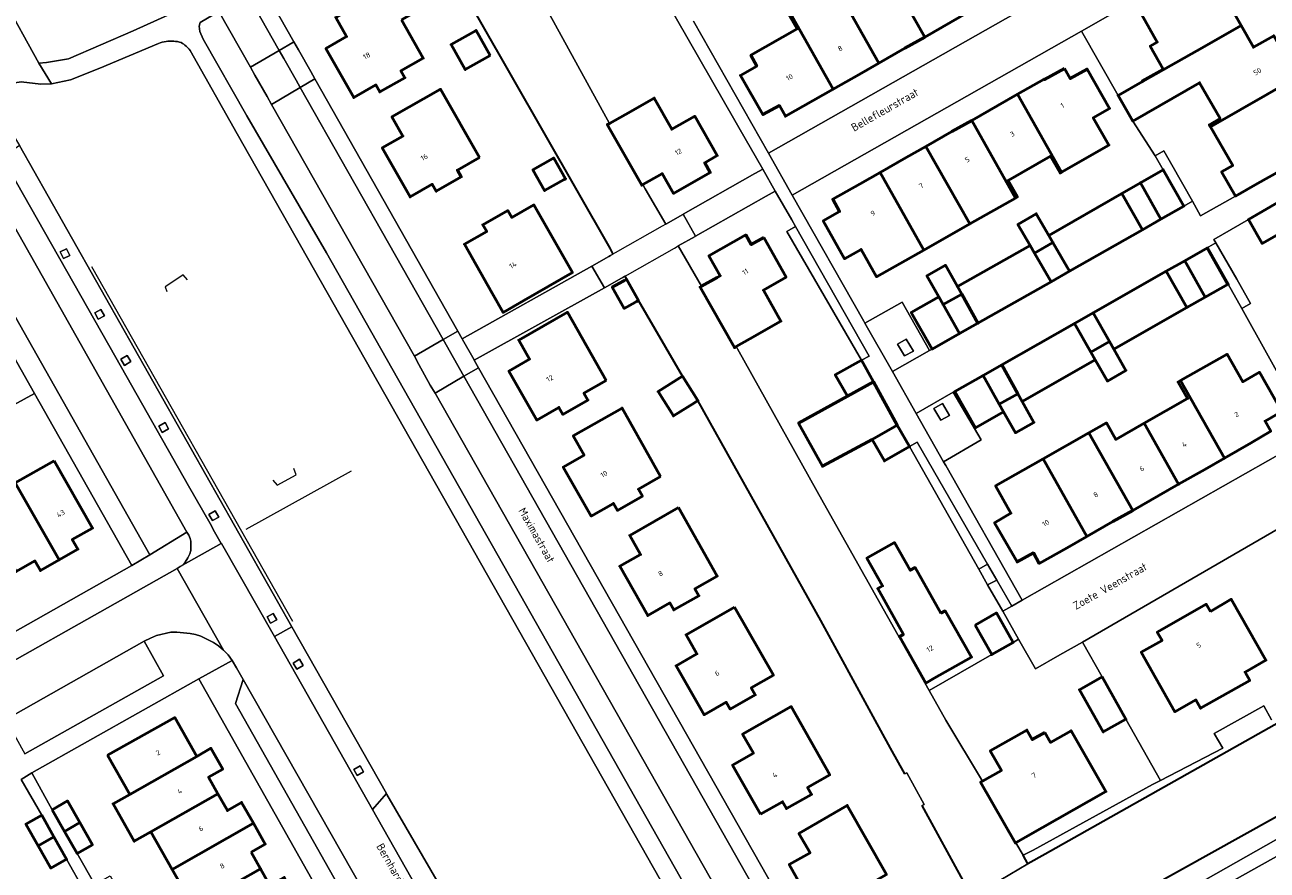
# Model space of a CAD drawing. Header units: metres. Extents: x 113441 to 115918, y 474822 to 477887.
# Tile 115 of 145: x 114546 to 114702, y 476590 to 476696. Entities that reach past the tile are written whole.
import ezdxf
from ezdxf.enums import TextEntityAlignment as Align

# ---------------------------------------------------------------- set-up
doc = ezdxf.new("R2010")
doc.units = ezdxf.units.M
for name, color, linetype, lineweight in [('B-WE-GK-BESCHOEIING-G', 252, 'GK-BESCHOEIING', 35), ('B-WE-GR-GROENVOORZIENING-GV', 252, 'Continuous', 18), ('B-WE-IE-TERREINAFSCHEIDING_KUNSTMATIG_HEKWERK-G', 252, 'IE-TERREINAFSCHEIDING-KUNSTMATIG', 18), ('B-WE-KW-KUNSTWERK_DEK-GV', 252, 'Continuous', 18), ('B-WE-OG-BEBOUWING-GV', 7, 'Continuous', 50), ('B-WE-OG-BEBOUWING-T18', 7, 'Continuous', 50), ('B-WE-OG-BEBOUWING_LUIFEL-GV', 7, 'Continuous', 50), ('B-WE-OG-TERREIN_ERF-GV', 252, 'Continuous', 18), ('B-WE-OG-TOPOGRAFIE-T18', 7, 'Continuous', 18), ('B-WE-OG-WATER-GV', 252, 'Continuous', 18), ('B-WE-OG-WATER_SLOOT-GV', 252, 'Continuous', 18), ('B-WE-VH-VERHARDING_GESLOTEN-GV', 252, 'Continuous', 18), ('B-WE-VH-VERHARDING_OPEN-GV', 252, 'Continuous', 18)]:
    doc.layers.add(name, color=color, linetype=linetype, lineweight=lineweight)
doc.styles.add('NLCS-ISO-ANNOTATIEF-T18', font='NLCS-ISO.ttf', dxfattribs={"height": 1.8})
doc.linetypes.add('GK-BESCHOEIING', pattern='A,30,-5,[1,NLCS.SHX,S=1,R=0,X=0,Y=0],-5', length=40)
doc.linetypes.add('IE-TERREINAFSCHEIDING-KUNSTMATIG', pattern='A,4,[82,NLCS.SHX,S=0.75,R=90,X=0,Y=0],4,-2', length=10)

msp = doc.modelspace()

# ---------------------------------------------------------------- linework, layer by layer
at = {"layer": 'B-WE-GK-BESCHOEIING-G', "ltscale": 0.5, "flags": 128}
for points in [[(114570.188, 476754.379), (114598.985, 476703.817), (114619.479, 476667.941), (114619.888, 476667.18)], [(114621.372, 476664.424), (114621.579, 476664.039)], [(114628.607, 476651.897), (114623.075, 476661.389)], [(114652.509, 476609.248), (114645.925, 476621.288), (114630.53, 476648.834)], [(114741.014, 476630.05), (114705.845, 476610.022), (114705.038, 476609.458), (114674.049, 476591.991), (114671.857, 476590.779), (114671.266, 476591.858)], [(114747.837, 476622.666), (114743.965, 476620.358), (114742.416, 476618.624), (114679.101, 476583.357), (114674.981, 476584.965), (114671.865, 476583.184), (114667.144, 476580.486), (114666.882, 476576.921)], [(114654.68, 476605.278), (114652.509, 476609.248)], [(114656.448, 476602.068), (114654.68, 476605.278)], [(114663.997, 476588.242), (114658.63, 476598.081)]]:
    msp.add_lwpolyline(points, dxfattribs=at)
at = {"layer": 'B-WE-GR-GROENVOORZIENING-GV'}
for points in [[(114597.588, 476649.784), (114596.998, 476650.778), (114595.563, 476653.344), (114595.004, 476654.411), (114577.111, 476685.939), (114576.551, 476686.926), (114575.005, 476689.603), (114574.461, 476690.618), (114570.488, 476697.609), (114568.18, 476696.232), (114568.051, 476695.767), (114568.135, 476695.078), (114568.545, 476694.112), (114574.026, 476684.511), (114583.99, 476667.365), (114634.485, 476578.2), (114635.82, 476576.432), (114637.255, 476577.2), (114637.598, 476576.612), (114638.756, 476577.248)], [(114534.527, 476677.798), (114537.397, 476672.724), (114561.845, 476629.495), (114566.511, 476632.339), (114540.647, 476678.089), (114540.282, 476678.597), (114539.672, 476678.998), (114538.938, 476679.242), (114538.322, 476679.31), (114537.745, 476679.271), (114537.168, 476679.139), (114536.685, 476678.943)], [(114642.761, 476670.64), (114641.664, 476670.015), (114651.033, 476653.886), (114651.996, 476654.418)], [(114550.636, 476667.457), (114551.041, 476666.638), (114551.832, 476667.029), (114551.427, 476667.848)], [(114554.952, 476659.828), (114555.4, 476659.033), (114556.181, 476659.473), (114555.733, 476660.268)], [(114657.527, 476655.036), (114656.639, 476656.543), (114655.556, 476655.9), (114656.428, 476654.428)], [(114558.208, 476654.02), (114558.674, 476653.235), (114559.481, 476653.714), (114559.015, 476654.499)], [(114662.053, 476646.976), (114661.165, 476648.483), (114660.082, 476647.84), (114660.954, 476646.369)], [(114563.768, 476646.081), (114562.967, 476645.627), (114563.413, 476644.84), (114564.214, 476645.294)], [(114658.004, 476643.611), (114657.048, 476643.066), (114665.744, 476627.69), (114666.835, 476628.319)], [(114570.03, 476635.017), (114569.257, 476634.569), (114569.708, 476633.791), (114570.481, 476634.239)], [(114667.974, 476626.346), (114666.835, 476625.76), (114668.718, 476622.43), (114669.861, 476623.079)], [(114576.559, 476621.73), (114576.987, 476620.956), (114577.757, 476621.382), (114577.329, 476622.156)], [(114722.929, 476602.837), (114744.036, 476614.692), (114745.187, 476615.339), (114745.362, 476615.437), (114747.08, 476616.423), (114746.013, 476618.17), (114745.922, 476618.126), (114679.413, 476580.454), (114675.168, 476581.789), (114673.31, 476580.694), (114668.965, 476578.133), (114666.882, 476576.921), (114657.227, 476571.48), (114657.963, 476570.173), (114651.725, 476566.496), (114652.905, 476564.823), (114653.403, 476566.479), (114661.676, 476571.135), (114662.708, 476569.27), (114663.661, 476569.794), (114665.177, 476570.628), (114666.836, 476571.541), (114674.963, 476576.013)], [(114579.808, 476615.949), (114580.275, 476615.16), (114581.085, 476615.64), (114580.618, 476616.429)], [(114587.405, 476602.598), (114587.836, 476601.853), (114588.623, 476602.308), (114588.192, 476603.053)]]:
    msp.add_lwpolyline(points, close=True, dxfattribs=at)
for points in [[(114562.933, 476693.591), (114555.585, 476690.493), (114551.905, 476689.047), (114549.541, 476688.536), (114548.197, 476688.494), (114545.743, 476688.779), (114544.943, 476688.66), (114544.36, 476688.574), (114542.199, 476687.441), (114541.902, 476687.238)], [(114541.902, 476687.238), (114542.995, 476685.282), (114544.911, 476681.855), (114545.511, 476680.781), (114579.649, 476620.498), (114591.49, 476599.587), (114591.549, 476599.486), (114599.435, 476585.898), (114609.148, 476568.719), (114627.867, 476579.088), (114632.039, 476576.665), (114632.207, 476577.552), (114572.818, 476682.269), (114566.896, 476692.71)]]:
    msp.add_lwpolyline(points, dxfattribs=at)
for points in [[(114563.884, 476693.849, 0.0588343), (114562.933, 476693.591)], [(114565.787, 476693.69, 0.1161558), (114563.884, 476693.849)], [(114566.896, 476692.71, 0.1094453), (114565.787, 476693.69)]]:
    msp.add_lwpolyline(points, format="xyb", dxfattribs=at)
at = {"layer": 'B-WE-IE-TERREINAFSCHEIDING_KUNSTMATIG_HEKWERK-G'}
for points in [[(114554.535, 476665.645), (114579.724, 476621.196)], [(114566.58, 476663.958), (114566.039, 476664.599), (114564.982, 476663.884), (114563.786, 476663.074), (114563.975, 476662.5)], [(114573.923, 476632.714), (114587.116, 476640.033)], [(114577.283, 476638.87), (114577.822, 476638.231), (114580.17, 476639.545), (114579.897, 476640.337)]]:
    msp.add_lwpolyline(points, dxfattribs=at)
at = {"layer": 'B-WE-KW-KUNSTWERK_DEK-GV'}
msp.add_lwpolyline([(114630.165, 476669.409), (114630.242, 476669.453), (114628.699, 476672.188), (114628.645, 476672.157), (114626.491, 476670.933), (114626.069, 476670.693), (114620.176, 476667.344), (114619.888, 476667.18), (114619.565, 476666.996), (114619.367, 476666.884), (114617.251, 476665.682), (114618.819, 476662.977), (114620.947, 476664.183), (114621.106, 476664.273), (114621.372, 476664.424), (114621.705, 476664.613), (114627.6, 476667.955), (114628.061, 476668.216)], close=True, dxfattribs=at)
at = {"layer": 'B-WE-OG-BEBOUWING-GV'}
for points in [[(114659.217, 476707.379), (114653.465, 476704.125), (114658.954, 476694.396), (114662.213, 476696.25), (114664.701, 476697.66)], [(114653.465, 476704.125), (114647.713, 476700.87), (114653.21, 476691.128), (114656.469, 476692.982), (114658.954, 476694.396)], [(114698.591, 476695.82), (114697.05, 476698.536), (114699.081, 476699.69), (114696.001, 476705.112), (114686.53, 476699.731), (114686.563, 476699.673), (114685.182, 476698.888), (114688.09, 476693.75), (114687.203, 476693.248), (114688.822, 476690.386), (114686.196, 476688.9), (114686.245, 476688.813), (114694.017, 476693.224)], [(114593.377, 476696.553), (114596.862, 476698.528), (114594.727, 476702.295), (114591.245, 476700.312), (114585.155, 476696.843), (114586.506, 476694.441), (114583.911, 476692.953), (114587.395, 476686.806), (114590.179, 476688.384), (114590.672, 476687.514), (114593.813, 476689.294), (114593.32, 476690.164), (114596.104, 476691.742)], [(114647.713, 476700.87), (114641.957, 476697.614), (114647.462, 476687.859), (114650.724, 476689.715), (114653.21, 476691.128)], [(114641.957, 476697.614), (114641.772, 476697.509), (114642.963, 476695.402), (114637.17, 476692.104), (114637.893, 476690.746), (114635.864, 476689.588), (114638.684, 476684.667), (114640.736, 476685.802), (114641.502, 476684.47), (114644.976, 476686.446), (114647.462, 476687.859)], [(114604.506, 476692.085), (114602.737, 476695.212), (114599.603, 476693.44), (114601.372, 476690.312)], [(114698.591, 476695.82), (114694.017, 476693.224), (114686.245, 476688.813), (114683.175, 476687.076), (114685.014, 476683.865), (114693.397, 476688.668), (114695.965, 476684.185), (114694.612, 476683.41), (114694.76, 476683.152), (114705.628, 476689.378), (114702.688, 476694.558), (114700.133, 476693.104)], [(114676.456, 476690.468), (114673.967, 476689.057), (114673.926, 476689.118), (114670.593, 476687.219), (114676.09, 476677.476), (114682.036, 476680.844), (114680.067, 476684.288), (114682.106, 476685.454), (114679.293, 476690.373), (114677.184, 476689.193)], [(114705.628, 476689.378), (114694.76, 476683.152), (114697.548, 476678.286), (114696.155, 476677.498), (114697.873, 476674.46), (114700.666, 476676.04), (114703.472, 476677.627), (114707.127, 476679.695), (114707.563, 476679.941), (114705.986, 476682.729), (114708.567, 476684.198)], [(114603.154, 476679.291), (114598.276, 476687.845), (114592.198, 476684.372), (114593.568, 476681.976), (114590.978, 476680.495), (114594.468, 476674.361), (114597.25, 476675.944), (114597.744, 476675.075), (114600.882, 476676.86), (114600.387, 476677.73)], [(114621.455, 476684.704), (114619.442, 476683.563), (114619.37, 476683.522), (114619.176, 476683.412), (114623.483, 476675.817), (114623.637, 476675.905), (114625.792, 476677.137), (114626.054, 476677.287), (114627.482, 476674.788), (114632.08, 476677.417), (114631.387, 476678.634), (114632.95, 476679.527), (114630.139, 476684.462), (114627.252, 476682.847), (114625.058, 476686.746)], [(114670.593, 476687.219), (114668.101, 476685.8), (114664.847, 476683.953), (114670.339, 476674.221), (114670.566, 476674.35), (114669.385, 476676.435), (114674.724, 476679.459), (114675.906, 476677.372), (114676.09, 476677.476)], [(114664.847, 476683.953), (114662.353, 476682.538), (114659.099, 476680.692), (114664.588, 476670.964), (114670.339, 476674.221)], [(114659.099, 476680.692), (114656.605, 476679.277), (114653.348, 476677.428), (114658.834, 476667.704), (114664.588, 476670.964)], [(114612.36, 476679.167), (114609.857, 476677.756), (114611.326, 476675.151), (114613.787, 476676.54), (114613.94, 476676.626), (114612.471, 476679.23)], [(114653.348, 476677.428), (114650.855, 476676.011), (114647.415, 476674.056), (114648.287, 476672.513), (114646.225, 476671.347), (114648.917, 476666.613), (114650.968, 476667.773), (114652.911, 476664.349), (114658.834, 476667.704)], [(114686.227, 476670.248), (114688.552, 476671.582), (114685.966, 476676.142), (114683.656, 476674.792)], [(114716.308, 476670.569), (114713.366, 476675.749), (114710.768, 476674.274), (114709.175, 476677.09), (114708.742, 476676.84), (114705.085, 476674.735), (114702.326, 476673.147), (114699.509, 476671.526), (114701.227, 476668.531), (114703.941, 476670.069), (114706.635, 476665.341), (114705.307, 476664.584), (114705.429, 476664.371)], [(114604.752, 476662.302), (114606.119, 476659.891), (114608.726, 476661.385), (114614.801, 476664.867), (114609.984, 476673.365), (114607.201, 476671.786), (114606.707, 476672.655), (114603.567, 476670.874), (114604.061, 476670.004), (114601.277, 476668.425)], [(114672.699, 476667.323), (114675.005, 476668.657), (114674.516, 476669.502), (114672.922, 476672.255), (114670.616, 476670.921), (114672.152, 476668.268)], [(114638.775, 476669.261), (114637.208, 476668.374), (114636.52, 476669.593), (114631.913, 476666.985), (114633.33, 476664.48), (114632.923, 476664.25), (114630.985, 476663.153), (114630.923, 476663.118), (114630.808, 476663.053), (114635.101, 476655.469), (114635.216, 476655.534), (114635.343, 476655.606), (114637.032, 476656.564), (114640.94, 476658.78), (114638.735, 476662.667), (114641.576, 476664.305)], [(114675.005, 476668.657), (114672.699, 476667.323), (114674.781, 476663.724), (114677.087, 476665.059)], [(114661.256, 476660.857), (114663.58, 476662.161), (114663.045, 476663.113), (114661.545, 476665.786), (114659.221, 476664.482), (114660.715, 476661.82)], [(114691.522, 476666.351), (114689.2, 476665.037), (114691.778, 476660.483), (114694.1, 476661.798)], [(114623.075, 476661.389), (114621.579, 476664.039), (114621.321, 476663.893), (114621.167, 476663.806), (114619.794, 476663.031), (114621.29, 476660.381), (114622.704, 476661.18), (114622.819, 476661.244)], [(114663.58, 476662.161), (114661.256, 476660.857), (114663.29, 476657.231), (114665.614, 476658.535)], [(114619.039, 476651.338), (114614.181, 476659.908), (114608.089, 476656.422), (114609.447, 476654.027), (114606.851, 476652.54), (114610.331, 476646.401), (114613.115, 476647.979), (114613.608, 476647.11), (114616.748, 476648.89), (114616.255, 476649.76)], [(114680.044, 476659.834), (114677.72, 476658.507), (114679.782, 476654.897), (114682.106, 476656.224)], [(114682.106, 476656.224), (114679.782, 476654.897), (114680.324, 476653.948), (114681.843, 476651.287), (114684.167, 476652.614), (114682.65, 476655.27)], [(114691.016, 476651.34), (114696.506, 476641.61), (114699.852, 476643.549), (114702.312, 476644.988), (114701.586, 476646.263), (114703.677, 476647.455), (114700.881, 476652.39), (114698.791, 476651.199), (114696.835, 476654.651)], [(114651.033, 476653.886), (114647.738, 476652.07), (114649.265, 476649.39), (114652.522, 476651.186)], [(114668.59, 476653.299), (114666.267, 476651.993), (114668.289, 476648.396), (114670.612, 476649.701)], [(114628.607, 476651.897), (114628.263, 476651.681), (114625.542, 476649.973), (114627.465, 476646.908), (114630.09, 476648.558), (114630.53, 476648.834)], [(114691.016, 476651.34), (114690.703, 476651.162), (114691.889, 476649.078), (114686.447, 476645.988), (114690.761, 476638.344), (114694.028, 476640.201), (114696.506, 476641.61)], [(114670.612, 476649.701), (114668.289, 476648.396), (114668.839, 476647.416), (114670.31, 476644.798), (114672.633, 476646.103), (114671.162, 476648.722)], [(114625.857, 476639.314), (114621.024, 476647.9), (114614.918, 476644.398), (114616.273, 476642.012), (114613.659, 476640.512), (114617.157, 476634.364), (114619.938, 476635.947), (114620.433, 476635.077), (114623.571, 476636.863), (114623.076, 476637.732)], [(114655.509, 476645.77), (114652.351, 476643.971), (114653.891, 476641.268), (114657.048, 476643.066)], [(114679.527, 476644.804), (114673.779, 476641.534), (114679.266, 476631.81), (114682.537, 476633.67), (114685.015, 476635.078)], [(114686.447, 476645.988), (114682.886, 476643.966), (114681.708, 476646.045), (114679.527, 476644.804), (114685.015, 476635.078), (114688.283, 476636.936), (114690.761, 476638.344)], [(114549.858, 476641.285), (114544.99, 476638.541), (114550.488, 476628.867), (114552.835, 476630.201), (114552.143, 476631.417), (114554.68, 476632.859)], [(114673.779, 476641.534), (114667.82, 476638.143), (114669.741, 476634.71), (114667.71, 476633.534), (114670.524, 476628.609), (114672.567, 476629.75), (114673.308, 476628.428), (114676.787, 476630.403), (114679.266, 476631.81)], [(114544.99, 476638.541), (114540.279, 476635.885), (114545.094, 476627.412), (114547.449, 476628.75), (114548.141, 476627.532), (114550.488, 476628.867)], [(114628.107, 476635.454), (114621.995, 476631.939), (114623.35, 476629.546), (114620.74, 476628.067), (114624.234, 476621.902), (114627.018, 476623.48), (114627.511, 476622.61), (114630.652, 476624.39), (114630.159, 476625.26), (114632.943, 476626.837)], [(114660.982, 476622.187), (114657.735, 476627.91), (114657.125, 476627.567), (114655.151, 476631.046), (114651.819, 476629.171), (114651.705, 476629.107), (114653.666, 476625.621), (114653.056, 476625.278), (114656.283, 476619.543), (114655.774, 476619.257), (114659.077, 476613.434), (114660.142, 476614.041), (114664.81, 476616.701), (114661.508, 476622.484)], [(114635.123, 476622.959), (114629.04, 476619.496), (114630.41, 476617.089), (114627.802, 476615.605), (114631.3, 476609.46), (114634.081, 476611.043), (114634.576, 476610.174), (114637.713, 476611.96), (114637.218, 476612.829), (114639.999, 476614.411)], [(114694.769, 476622.392), (114694.218, 476623.319), (114688.091, 476619.815), (114688.693, 476618.782), (114686.07, 476617.294), (114690.307, 476609.841), (114692.924, 476611.324), (114693.508, 476610.284), (114699.685, 476613.753), (114699.088, 476614.815), (114701.692, 476616.289), (114697.363, 476623.933)], [(114665.249, 476620.692), (114667.356, 476617.001), (114670.041, 476618.531), (114667.934, 476622.222)], [(114681.18, 476614.209), (114678.335, 476612.611), (114681.313, 476607.311), (114684.158, 476608.909)], [(114638.367, 476597.004), (114641.129, 476598.573), (114641.621, 476597.702), (114644.764, 476599.478), (114644.272, 476600.348), (114647.058, 476601.922), (114642.219, 476610.488), (114636.133, 476607.03), (114637.491, 476604.639), (114634.874, 476603.152)], [(114556.553, 476604.407), (114559.336, 476599.495), (114567.729, 476604.255), (114564.971, 476609.118)], [(114673.995, 476607.258), (114672.431, 476606.366), (114671.747, 476607.553), (114667.159, 476604.937), (114668.554, 476602.493), (114667.168, 476601.702), (114666.183, 476601.14), (114666.053, 476601.066), (114665.955, 476601.01), (114670.309, 476593.392), (114670.377, 476593.43), (114670.689, 476593.608), (114671.577, 476594.113), (114681.648, 476599.84), (114677.294, 476607.458), (114674.714, 476606.009)], [(114570.394, 476599.557), (114569.209, 476601.646), (114570.992, 476602.657), (114569.512, 476605.266), (114567.729, 476604.255), (114559.336, 476599.495), (114557.248, 476598.312), (114559.91, 476593.612), (114561.998, 476594.795)], [(114574.841, 476595.87), (114573.361, 476598.479), (114571.579, 476597.468), (114570.394, 476599.557), (114561.998, 476594.795), (114564.66, 476590.096)], [(114549.617, 476597.573), (114551.167, 476594.856), (114553.084, 476595.949), (114551.534, 476598.666)], [(114648.717, 476585.216), (114651.856, 476586.998), (114651.363, 476587.868), (114654.146, 476589.447), (114649.232, 476598.107), (114643.192, 476594.569), (114644.589, 476592.183), (114641.966, 476590.707), (114645.437, 476584.541), (114648.223, 476586.086)], [(114548.303, 476596.876), (114546.331, 476595.762), (114547.869, 476593.038), (114549.842, 476594.151)], [(114553.084, 476595.949), (114551.167, 476594.856), (114552.742, 476592.094), (114554.659, 476593.187)], [(114574.538, 476592.25), (114576.321, 476593.261), (114574.841, 476595.87), (114564.66, 476590.096), (114567.322, 476585.396), (114575.723, 476590.16)], [(114549.842, 476594.151), (114547.869, 476593.038), (114549.444, 476590.249), (114551.416, 476591.363)], [(114580.171, 476586.473), (114578.691, 476589.082), (114576.908, 476588.071), (114575.723, 476590.16), (114567.322, 476585.396), (114569.984, 476580.697)]]:
    msp.add_lwpolyline(points, close=True, dxfattribs=at)
at = {"layer": 'B-WE-OG-BEBOUWING_LUIFEL-GV'}
for points in [[(114685.966, 476676.142), (114688.552, 476671.582), (114691.423, 476673.21), (114688.838, 476677.767)], [(114683.656, 476674.792), (114674.516, 476669.502), (114675.005, 476668.657), (114677.087, 476665.059), (114686.227, 476670.248)], [(114672.699, 476667.323), (114672.152, 476668.268), (114663.045, 476663.113), (114663.58, 476662.161), (114665.614, 476658.535), (114674.781, 476663.724)], [(114691.522, 476666.351), (114694.1, 476661.798), (114696.972, 476663.424), (114694.394, 476667.977)], [(114691.778, 476660.483), (114689.2, 476665.037), (114680.044, 476659.834), (114682.106, 476656.224), (114682.65, 476655.27)], [(114661.256, 476660.857), (114660.715, 476661.82), (114657.253, 476659.877), (114659.862, 476655.284), (114663.29, 476657.231)], [(114680.324, 476653.948), (114679.782, 476654.897), (114677.72, 476658.507), (114668.59, 476653.299), (114670.612, 476649.701), (114671.162, 476648.722)], [(114649.265, 476649.39), (114643.152, 476646.019), (114646.139, 476640.603), (114652.351, 476643.971), (114655.509, 476645.77), (114652.522, 476651.186)], [(114666.267, 476651.993), (114662.708, 476649.972), (114665.301, 476645.407), (114668.839, 476647.416), (114668.289, 476648.396)]]:
    msp.add_lwpolyline(points, close=True, dxfattribs=at)
at = {"layer": 'B-WE-OG-TERREIN_ERF-GV'}
for points in [[(114561.869, 476768.986), (114541.662, 476757.571), (114543.061, 476755.113), (114544.418, 476755.901), (114566.517, 476717.392), (114579.898, 476693.79), (114580.486, 476692.771), (114582.041, 476690.074), (114582.517, 476689.152), (114600.444, 476657.532), (114600.98, 476656.567), (114617.251, 476665.682), (114619.367, 476666.884), (114619.565, 476666.996), (114619.888, 476667.18), (114619.479, 476667.941), (114598.985, 476703.817), (114570.188, 476754.379)], [(114703.869, 476696.321), (114698.12, 476706.316), (114696.001, 476705.112), (114699.081, 476699.69), (114697.05, 476698.536), (114698.591, 476695.82), (114700.133, 476693.104), (114702.688, 476694.558), (114705.628, 476689.378), (114708.567, 476684.198), (114705.986, 476682.729), (114707.563, 476679.941), (114711.805, 476682.383)], [(114586.506, 476694.441), (114585.155, 476696.843), (114591.245, 476700.312), (114594.727, 476702.295), (114596.862, 476698.528), (114593.377, 476696.553), (114596.104, 476691.742), (114593.32, 476690.164), (114593.813, 476689.294), (114590.672, 476687.514), (114590.179, 476688.384), (114587.395, 476686.806), (114583.911, 476692.953)], [(114685.182, 476698.888), (114678.592, 476695.145), (114683.175, 476687.076), (114686.245, 476688.813), (114686.196, 476688.9), (114688.822, 476690.386), (114687.203, 476693.248), (114688.09, 476693.75)], [(114604.506, 476692.085), (114601.372, 476690.312), (114599.603, 476693.44), (114602.737, 476695.212)], [(114687.841, 476679.525), (114685.014, 476683.865), (114683.175, 476687.076), (114678.592, 476695.145), (114642.354, 476674.565), (114651.32, 476658.779), (114651.464, 476658.526), (114656.115, 476661.168), (114659.556, 476655.11), (114659.862, 476655.284), (114663.29, 476657.231), (114661.256, 476660.857), (114660.715, 476661.82), (114659.221, 476664.482), (114661.545, 476665.786), (114663.045, 476663.113), (114663.58, 476662.161), (114665.614, 476658.535), (114674.781, 476663.724), (114672.699, 476667.323), (114672.152, 476668.268), (114670.616, 476670.921), (114672.922, 476672.255), (114674.516, 476669.502), (114675.005, 476668.657), (114677.087, 476665.059), (114686.227, 476670.248), (114683.656, 476674.792), (114685.966, 476676.142), (114688.552, 476671.582), (114691.423, 476673.21), (114688.838, 476677.767)], [(114664.588, 476670.964), (114658.834, 476667.704), (114652.911, 476664.349), (114650.968, 476667.773), (114648.917, 476666.613), (114646.225, 476671.347), (114648.287, 476672.513), (114647.415, 476674.056), (114650.855, 476676.011), (114653.348, 476677.428), (114656.605, 476679.277), (114659.099, 476680.692), (114662.353, 476682.538), (114664.847, 476683.953), (114668.101, 476685.8), (114670.593, 476687.219), (114673.926, 476689.118), (114673.967, 476689.057), (114676.456, 476690.468), (114677.184, 476689.193), (114679.293, 476690.373), (114682.106, 476685.454), (114680.067, 476684.288), (114682.036, 476680.844), (114676.09, 476677.476), (114675.906, 476677.372), (114674.724, 476679.459), (114669.385, 476676.435), (114670.566, 476674.35), (114670.339, 476674.221)], [(114694.76, 476683.152), (114694.612, 476683.41), (114695.965, 476684.185), (114693.397, 476688.668), (114685.014, 476683.865), (114687.841, 476679.525), (114688.918, 476680.136), (114689.914, 476678.375), (114692.495, 476673.812), (114693.521, 476671.998), (114697.873, 476674.46), (114696.155, 476677.498), (114697.548, 476678.286)], [(114603.154, 476679.291), (114600.387, 476677.73), (114600.882, 476676.86), (114597.744, 476675.075), (114597.25, 476675.944), (114594.468, 476674.361), (114590.978, 476680.495), (114593.568, 476681.976), (114592.198, 476684.372), (114598.276, 476687.845)], [(114612.36, 476679.167), (114612.471, 476679.23), (114613.94, 476676.626), (114613.787, 476676.54), (114611.326, 476675.151), (114609.857, 476677.756)], [(114666.835, 476625.76), (114665.744, 476627.69), (114657.048, 476643.066), (114653.891, 476641.268), (114652.351, 476643.971), (114655.509, 476645.77), (114652.522, 476651.186), (114649.265, 476649.39), (114647.738, 476652.07), (114651.033, 476653.886), (114641.664, 476670.015), (114642.761, 476670.64), (114642.279, 476671.486), (114640.229, 476675.088), (114639.091, 476674.446), (114630.242, 476669.453), (114630.165, 476669.409), (114628.061, 476668.216), (114630.985, 476663.153), (114632.923, 476664.25), (114633.33, 476664.48), (114631.913, 476666.985), (114636.52, 476669.593), (114637.208, 476668.374), (114638.775, 476669.261), (114641.576, 476664.305), (114638.735, 476662.667), (114640.94, 476658.78), (114637.032, 476656.564), (114635.343, 476655.606), (114635.501, 476655.333), (114646.266, 476636.011), (114659.501, 476612.524), (114667.356, 476617.001), (114665.249, 476620.692), (114667.934, 476622.222), (114670.041, 476618.531), (114670.703, 476618.933), (114668.718, 476622.43)], [(114614.801, 476664.867), (114608.726, 476661.385), (114606.119, 476659.891), (114604.752, 476662.302), (114601.277, 476668.425), (114604.061, 476670.004), (114603.567, 476670.874), (114606.707, 476672.655), (114607.201, 476671.786), (114609.984, 476673.365)], [(114543.522, 476647.585), (114547.392, 476649.744), (114535.139, 476671.447), (114492.939, 476647.552), (114504.813, 476626.578), (114509.48, 476629.237), (114508.372, 476631.131), (114511.124, 476632.645), (114513.872, 476634.158), (114514.911, 476632.308), (114518.917, 476634.554), (114517.816, 476636.437), (114520.567, 476637.952), (114523.316, 476639.464), (114524.359, 476637.606), (114528.378, 476639.859), (114527.257, 476641.777), (114530.008, 476643.291), (114532.757, 476644.804), (114533.82, 476642.91), (114537.672, 476645.07), (114536.941, 476646.378), (114539.706, 476647.923), (114542.47, 476649.467)], [(114705.429, 476664.371), (114705.307, 476664.584), (114706.635, 476665.341), (114703.941, 476670.069), (114701.227, 476668.531), (114699.509, 476671.526), (114695.175, 476669.032), (114695.425, 476668.598), (114698.045, 476664.046), (114699.789, 476661.015), (114698.689, 476660.392), (114707.553, 476644.475), (114713.976, 476648.121), (114711.079, 476653.246), (114710.187, 476652.734), (114708.502, 476655.692), (114706.817, 476658.649), (114708.231, 476659.452)], [(114698.689, 476660.392), (114696.968, 476663.432), (114696.842, 476663.361), (114694.245, 476667.919), (114691.522, 476666.351), (114694.1, 476661.798), (114691.778, 476660.483), (114689.2, 476665.037), (114680.044, 476659.834), (114682.106, 476656.224), (114682.65, 476655.27), (114684.167, 476652.614), (114681.843, 476651.287), (114680.324, 476653.948), (114679.782, 476654.897), (114677.72, 476658.507), (114668.59, 476653.299), (114670.612, 476649.701), (114671.162, 476648.722), (114672.633, 476646.103), (114670.31, 476644.798), (114668.839, 476647.416), (114668.289, 476648.396), (114666.267, 476651.993), (114662.531, 476649.871), (114666.034, 476643.935), (114661.321, 476641.169), (114661.595, 476640.687), (114671.171, 476623.823), (114707.553, 476644.475)], [(114619.039, 476651.338), (114616.255, 476649.76), (114616.748, 476648.89), (114613.608, 476647.11), (114613.115, 476647.979), (114610.331, 476646.401), (114606.851, 476652.54), (114609.447, 476654.027), (114608.089, 476656.422), (114614.181, 476659.908)], [(114696.506, 476641.61), (114694.028, 476640.201), (114690.761, 476638.344), (114688.283, 476636.936), (114685.015, 476635.078), (114682.537, 476633.67), (114679.266, 476631.81), (114676.787, 476630.403), (114673.308, 476628.428), (114672.567, 476629.75), (114670.524, 476628.609), (114667.71, 476633.534), (114669.741, 476634.71), (114667.82, 476638.143), (114673.779, 476641.534), (114679.527, 476644.804), (114681.708, 476646.045), (114682.886, 476643.966), (114686.447, 476645.988), (114691.889, 476649.078), (114690.703, 476651.162), (114691.016, 476651.34), (114696.835, 476654.651), (114698.791, 476651.199), (114700.881, 476652.39), (114703.677, 476647.455), (114701.586, 476646.263), (114702.312, 476644.988), (114699.852, 476643.549)], [(114625.857, 476639.314), (114623.076, 476637.732), (114623.571, 476636.863), (114620.433, 476635.077), (114619.938, 476635.947), (114617.157, 476634.364), (114613.659, 476640.512), (114616.273, 476642.012), (114614.918, 476644.398), (114621.024, 476647.9)], [(114628.107, 476635.454), (114632.943, 476626.837), (114630.159, 476625.26), (114630.652, 476624.39), (114627.511, 476622.61), (114627.018, 476623.48), (114624.234, 476621.902), (114620.74, 476628.067), (114623.35, 476629.546), (114621.995, 476631.939)], [(114660.982, 476622.187), (114661.508, 476622.484), (114664.81, 476616.701), (114660.142, 476614.041), (114659.077, 476613.434), (114655.774, 476619.257), (114656.283, 476619.543), (114653.056, 476625.278), (114653.666, 476625.621), (114651.705, 476629.107), (114651.819, 476629.171), (114655.151, 476631.046), (114657.125, 476627.567), (114657.735, 476627.91)], [(114635.123, 476622.959), (114639.999, 476614.411), (114637.218, 476612.829), (114637.713, 476611.96), (114634.576, 476610.174), (114634.081, 476611.043), (114631.3, 476609.46), (114627.802, 476615.605), (114630.41, 476617.089), (114629.04, 476619.496)], [(114694.769, 476622.392), (114697.363, 476623.933), (114701.692, 476616.289), (114699.088, 476614.815), (114699.685, 476613.753), (114693.508, 476610.284), (114692.924, 476611.324), (114690.307, 476609.841), (114686.07, 476617.294), (114688.693, 476618.782), (114688.091, 476619.815), (114694.218, 476623.319)], [(114681.18, 476614.209), (114678.731, 476618.569), (114675.886, 476616.971), (114672.822, 476615.201), (114670.703, 476618.933), (114670.041, 476618.531), (114667.356, 476617.001), (114659.501, 476612.524), (114661.605, 476608.79), (114666.183, 476601.14), (114667.168, 476601.702), (114668.554, 476602.493), (114667.159, 476604.937), (114671.747, 476607.553), (114672.431, 476606.366), (114673.995, 476607.258), (114674.714, 476606.009), (114677.294, 476607.458), (114681.648, 476599.84), (114671.577, 476594.113), (114670.689, 476593.608), (114670.377, 476593.43), (114671.266, 476591.858), (114671.628, 476592.039), (114672.521, 476592.489), (114687.488, 476600.716), (114688.499, 476601.242), (114684.158, 476608.909), (114681.313, 476607.311), (114678.335, 476612.611)], [(114592.078, 476571.255), (114567.994, 476613.989), (114547.066, 476602.183), (114549.617, 476597.573), (114551.534, 476598.666), (114553.084, 476595.949), (114554.659, 476593.187), (114552.742, 476592.094), (114554.969, 476588.19), (114556.886, 476589.283), (114558.435, 476586.566), (114560.011, 476583.804), (114558.094, 476582.711), (114560.32, 476578.807), (114562.237, 476579.9), (114563.787, 476577.183), (114565.362, 476574.421), (114563.445, 476573.328), (114565.632, 476569.431), (114566.767, 476570.076), (114568.324, 476567.336), (114569.881, 476564.595), (114567.996, 476563.524), (114570.582, 476559.041)], [(114638.367, 476597.004), (114634.874, 476603.152), (114637.491, 476604.639), (114636.133, 476607.03), (114642.219, 476610.488), (114647.058, 476601.922), (114644.272, 476600.348), (114644.764, 476599.478), (114641.621, 476597.702), (114641.129, 476598.573)], [(114648.717, 476585.216), (114648.223, 476586.086), (114645.437, 476584.541), (114641.966, 476590.707), (114644.589, 476592.183), (114643.192, 476594.569), (114649.232, 476598.107), (114654.146, 476589.447), (114651.363, 476587.868), (114651.856, 476586.998)]]:
    msp.add_lwpolyline(points, close=True, dxfattribs=at)
for points in [[(114534.512, 476715.451), (114547.952, 476691.099), (114548.92, 476691.22), (114551.667, 476691.681), (114559.778, 476695.171), (114566.707, 476698.287), (114567.157, 476697.443), (114568.092, 476697.75), (114569.788, 476698.844), (114569.384, 476699.55), (114564.634, 476707.945), (114539.032, 476752.773)], [(114611.52, 476698.027), (114619.442, 476683.563), (114621.455, 476684.704), (114625.058, 476686.746), (114627.252, 476682.847), (114630.139, 476684.462), (114632.95, 476679.527), (114631.387, 476678.634), (114632.08, 476677.417), (114627.482, 476674.788), (114626.054, 476677.287), (114625.792, 476677.137), (114623.637, 476675.905), (114623.936, 476675.358), (114626.491, 476670.933), (114628.645, 476672.157), (114628.699, 476672.188), (114637.669, 476677.284), (114638.653, 476677.843), (114635.667, 476683.061), (114635.168, 476683.932), (114626.393, 476699.267)], [(114629.965, 476696.38), (114639.364, 476679.83), (114675.609, 476700.415)], [(114662.213, 476696.25), (114658.954, 476694.396), (114656.469, 476692.982), (114653.21, 476691.128), (114650.724, 476689.715), (114647.462, 476687.859), (114644.976, 476686.446), (114641.502, 476684.47), (114640.736, 476685.802), (114638.684, 476684.667), (114635.864, 476689.588), (114637.893, 476690.746), (114637.17, 476692.104), (114642.963, 476695.402), (114641.772, 476697.509)], [(114663.997, 476588.242), (114658.63, 476598.081), (114658.891, 476598.215), (114656.724, 476602.21), (114656.448, 476602.068), (114654.68, 476605.278), (114652.509, 476609.248), (114645.925, 476621.288), (114630.53, 476648.834), (114630.09, 476648.558), (114627.465, 476646.908), (114625.542, 476649.973), (114628.263, 476651.681), (114628.607, 476651.897), (114623.075, 476661.389), (114622.819, 476661.244), (114622.704, 476661.18), (114621.29, 476660.381), (114619.794, 476663.031), (114621.167, 476663.806), (114621.321, 476663.893), (114621.579, 476664.039), (114621.372, 476664.424), (114621.106, 476664.273), (114620.947, 476664.183), (114618.819, 476662.977), (114602.507, 476653.883), (114603.03, 476652.942), (114644.847, 476579.303)], [(114517.412, 476604.324), (114559.581, 476628.155), (114547.392, 476649.744), (114543.522, 476647.585)], [(114544.99, 476638.541), (114549.858, 476641.285), (114554.68, 476632.859), (114552.143, 476631.417), (114552.835, 476630.201), (114550.488, 476628.867), (114548.141, 476627.532), (114547.449, 476628.75), (114545.094, 476627.412)], [(114707.715, 476635.351), (114678.731, 476618.569), (114681.18, 476614.209), (114684.158, 476608.909), (114688.499, 476601.242), (114696.285, 476605.296), (114695.197, 476607.126), (114701.428, 476610.571), (114702.385, 476608.811)], [(114567.322, 476585.396), (114564.66, 476590.096), (114561.998, 476594.795), (114559.91, 476593.612), (114557.248, 476598.312), (114559.336, 476599.495), (114556.553, 476604.407), (114564.971, 476609.118), (114567.729, 476604.255), (114569.512, 476605.266), (114570.992, 476602.657), (114569.209, 476601.646), (114570.394, 476599.557), (114571.579, 476597.468), (114573.361, 476598.479), (114574.841, 476595.87), (114576.321, 476593.261), (114574.538, 476592.25), (114575.723, 476590.16), (114576.908, 476588.071)], [(114553.622, 476587.457), (114551.416, 476591.363), (114549.444, 476590.249), (114547.869, 476593.038), (114546.331, 476595.762), (114548.303, 476596.876), (114545.718, 476601.365)]]:
    msp.add_lwpolyline(points, dxfattribs=at)
at = {"layer": 'B-WE-OG-WATER-GV'}
for points in [[(114598.985, 476703.817), (114619.479, 476667.941), (114619.888, 476667.18), (114619.565, 476666.996), (114619.367, 476666.884), (114617.251, 476665.682), (114618.819, 476662.977), (114620.947, 476664.183), (114621.106, 476664.273), (114621.372, 476664.424), (114621.579, 476664.039), (114623.075, 476661.389), (114628.607, 476651.897), (114630.53, 476648.834), (114645.925, 476621.288), (114652.509, 476609.248), (114654.68, 476605.278), (114656.448, 476602.068), (114656.724, 476602.21), (114658.891, 476598.215), (114658.63, 476598.081), (114663.997, 476588.242)], [(114668.501, 476588.791), (114671.857, 476590.779), (114671.266, 476591.858), (114670.377, 476593.43), (114670.309, 476593.392), (114665.955, 476601.01), (114666.053, 476601.066), (114666.183, 476601.14), (114661.605, 476608.79), (114659.501, 476612.524), (114646.266, 476636.011), (114635.501, 476655.333), (114635.343, 476655.606), (114635.216, 476655.534), (114635.101, 476655.469), (114630.808, 476663.053), (114630.923, 476663.118), (114630.985, 476663.153), (114628.061, 476668.216), (114630.165, 476669.409), (114630.242, 476669.453), (114628.699, 476672.188), (114628.645, 476672.157), (114626.491, 476670.933), (114623.936, 476675.358), (114623.637, 476675.905), (114623.483, 476675.817), (114619.176, 476683.412), (114619.37, 476683.522), (114619.442, 476683.563), (114611.52, 476698.027)], [(114705.038, 476609.458), (114674.049, 476591.991), (114671.857, 476590.779), (114668.501, 476588.791), (114671.005, 476584.644), (114671.865, 476583.184), (114674.981, 476584.965), (114679.101, 476583.357), (114742.416, 476618.624)]]:
    msp.add_lwpolyline(points, dxfattribs=at)
at = {"layer": 'B-WE-OG-WATER_SLOOT-GV'}
msp.add_lwpolyline([(114745.922, 476618.126), (114746.013, 476618.17), (114749.31, 476620.092), (114748.569, 476621.388), (114747.837, 476622.666), (114743.965, 476620.358), (114742.416, 476618.624), (114679.101, 476583.357), (114674.981, 476584.965), (114671.865, 476583.184), (114673.31, 476580.694), (114675.168, 476581.789), (114679.413, 476580.454)], close=True, dxfattribs=at)
msp.add_lwpolyline([(114702.385, 476608.811), (114701.428, 476610.571), (114695.197, 476607.126), (114696.285, 476605.296), (114688.499, 476601.242), (114687.488, 476600.716), (114672.521, 476592.489), (114671.628, 476592.039), (114671.266, 476591.858), (114671.857, 476590.779), (114674.049, 476591.991), (114705.038, 476609.458)], dxfattribs=at)
at = {"layer": 'B-WE-VH-VERHARDING_GESLOTEN-GV'}
for points in [[(114630.165, 476669.409), (114630.242, 476669.453), (114628.699, 476672.188), (114628.645, 476672.157), (114626.491, 476670.933), (114626.069, 476670.693), (114620.176, 476667.344), (114619.888, 476667.18), (114619.565, 476666.996), (114619.367, 476666.884), (114617.251, 476665.682), (114618.819, 476662.977), (114620.947, 476664.183), (114621.106, 476664.273), (114621.372, 476664.424), (114621.705, 476664.613), (114627.6, 476667.955), (114628.061, 476668.216)], [(114577.459, 476619.258), (114570.833, 476630.943), (114570.801, 476630.925), (114565.659, 476628.033), (114565.281, 476627.781), (114571.096, 476617.571), (114571.655, 476616.957), (114572.165, 476616.254), (114572.731, 476615.345), (114573.565, 476613.879), (114596.82, 476572.976), (114597.781, 476571.272), (114602.916, 476574.366), (114589.744, 476597.595)], [(114709.004, 476588.552), (114713.697, 476591.185), (114729.36, 476599.918), (114730.605, 476600.617), (114746.078, 476609.375), (114746.586, 476609.658), (114747.95, 476610.419), (114748.195, 476610.555), (114745.362, 476615.437), (114745.187, 476615.339), (114744.036, 476614.692), (114722.929, 476602.837), (114674.963, 476576.013), (114666.836, 476571.541), (114665.177, 476570.628), (114667.931, 476565.558), (114669.736, 476566.555), (114670.805, 476567.145), (114692.071, 476579.049), (114693.289, 476579.703)]]:
    msp.add_lwpolyline(points, close=True, dxfattribs=at)
msp.add_lwpolyline([(114543.796, 476608.887), (114561.133, 476618.68), (114561.923, 476619.076), (114562.689, 476619.398), (114564.489, 476619.815), (114565.217, 476619.834), (114566.9, 476619.642), (114567.572, 476619.524), (114568.25, 476619.33), (114569.839, 476618.542), (114570.448, 476618.11), (114571.096, 476617.571), (114565.281, 476627.781), (114533.874, 476610.103)], dxfattribs=at)
at = {"layer": 'B-WE-VH-VERHARDING_OPEN-GV'}
for points in [[(114544.418, 476755.901), (114543.061, 476755.113), (114542.76, 476754.938), (114578.059, 476692.717), (114579.77, 476693.715), (114579.898, 476693.79), (114566.517, 476717.392)], [(114542.76, 476754.938), (114539.141, 476752.836), (114539.032, 476752.773), (114564.634, 476707.945), (114569.384, 476699.55), (114569.788, 476698.844), (114570.488, 476697.609), (114574.461, 476690.618), (114578.059, 476692.717)], [(114642.354, 476674.565), (114678.592, 476695.145), (114685.182, 476698.888), (114686.563, 476699.673), (114686.53, 476699.731), (114696.001, 476705.112), (114698.12, 476706.316), (114695.231, 476711.605), (114693.054, 476710.309), (114683.589, 476704.917), (114683.573, 476704.945), (114682.177, 476704.145), (114675.609, 476700.415), (114639.364, 476679.83)], [(114579.898, 476693.79), (114579.77, 476693.715), (114578.059, 476692.717), (114578.637, 476691.702), (114580.176, 476689.004), (114580.705, 476688.075), (114582.517, 476689.152), (114582.041, 476690.074), (114580.486, 476692.771)], [(114580.176, 476689.004), (114578.637, 476691.702), (114578.059, 476692.717), (114574.461, 476690.618), (114575.005, 476689.603), (114576.551, 476686.926), (114577.111, 476685.939), (114580.705, 476688.075)], [(114582.517, 476689.152), (114580.705, 476688.075), (114598.613, 476656.482), (114600.444, 476657.532)], [(114580.705, 476688.075), (114577.111, 476685.939), (114595.004, 476654.411), (114598.613, 476656.482)], [(114545.511, 476680.781), (114543.403, 476679.236), (114557.609, 476654.229), (114566.691, 476638.172), (114569.41, 476633.442), (114569.961, 476632.407), (114570.801, 476630.925), (114570.833, 476630.943), (114577.459, 476619.258), (114579.649, 476620.498)], [(114689.914, 476678.375), (114688.918, 476680.136), (114687.841, 476679.525), (114688.838, 476677.767), (114691.423, 476673.21), (114692.495, 476673.812)], [(114639.091, 476674.446), (114640.229, 476675.088), (114638.653, 476677.843), (114637.669, 476677.284), (114628.699, 476672.188), (114630.242, 476669.453)], [(114537.397, 476672.724), (114535.139, 476671.447), (114547.392, 476649.744), (114559.581, 476628.155), (114561.845, 476629.495)], [(114695.425, 476668.598), (114694.245, 476667.919), (114696.842, 476663.361), (114696.968, 476663.432), (114698.689, 476660.392), (114699.789, 476661.015), (114698.045, 476664.046)], [(114550.636, 476667.457), (114551.427, 476667.848), (114551.832, 476667.029), (114551.041, 476666.638)], [(114618.819, 476662.977), (114617.251, 476665.682), (114600.98, 476656.567), (114601.028, 476656.481), (114602.475, 476653.941), (114602.507, 476653.883)], [(114554.952, 476659.828), (114555.733, 476660.268), (114556.181, 476659.473), (114555.4, 476659.033)], [(114651.464, 476658.526), (114654.904, 476652.468), (114659.556, 476655.11), (114656.115, 476661.168)], [(114602.507, 476653.883), (114602.475, 476653.941), (114601.028, 476656.481), (114600.98, 476656.567), (114600.444, 476657.532), (114598.613, 476656.482), (114601.216, 476651.89), (114603.03, 476652.942)], [(114598.613, 476656.482), (114595.004, 476654.411), (114595.563, 476653.344), (114596.998, 476650.778), (114597.588, 476649.784), (114601.216, 476651.89)], [(114657.527, 476655.036), (114656.428, 476654.428), (114655.556, 476655.9), (114656.639, 476656.543)], [(114558.208, 476654.02), (114559.015, 476654.499), (114559.481, 476653.714), (114558.674, 476653.235)], [(114707.715, 476635.351), (114710.449, 476636.929), (114713.474, 476638.608), (114730.658, 476648.453), (114730.634, 476648.495), (114730.976, 476648.684), (114727.081, 476655.537), (114726.47, 476655.178), (114724.877, 476654.24), (114715.304, 476648.825), (114715.279, 476648.861), (114713.976, 476648.121), (114707.553, 476644.475), (114671.171, 476623.823), (114669.861, 476623.079), (114668.718, 476622.43), (114670.703, 476618.933), (114672.822, 476615.201), (114675.886, 476616.971), (114678.731, 476618.569)], [(114603.03, 476652.942), (114601.216, 476651.89), (114642.997, 476578.181), (114644.308, 476578.915), (114644.847, 476579.303)], [(114601.216, 476651.89), (114597.588, 476649.784), (114638.756, 476577.248), (114639.326, 476576.125), (114642.997, 476578.181)], [(114662.531, 476649.871), (114657.879, 476647.229), (114661.321, 476641.169), (114666.034, 476643.935)], [(114662.053, 476646.976), (114660.954, 476646.369), (114660.082, 476647.84), (114661.165, 476648.483)], [(114563.768, 476646.081), (114564.214, 476645.294), (114563.413, 476644.84), (114562.967, 476645.627)], [(114570.03, 476635.017), (114570.481, 476634.239), (114569.708, 476633.791), (114569.257, 476634.569)], [(114666.835, 476628.319), (114665.744, 476627.69), (114666.835, 476625.76), (114667.974, 476626.346)], [(114576.559, 476621.73), (114577.329, 476622.156), (114577.757, 476621.382), (114576.987, 476620.956)], [(114579.649, 476620.498), (114577.459, 476619.258), (114589.744, 476597.595), (114591.49, 476599.587)], [(114561.133, 476618.68), (114543.796, 476608.887), (114546.19, 476604.554), (114563.562, 476614.34)], [(114573.565, 476613.879), (114572.731, 476615.345), (114572.165, 476616.254), (114567.994, 476613.989), (114592.078, 476571.255), (114593.07, 476569.516), (114595.003, 476570.619), (114598.866, 476563.745), (114599.493, 476562.63), (114609.535, 476544.761), (114612.104, 476545.991), (114611.374, 476547.181), (114610.717, 476548.346), (114607.18, 476554.73), (114602.976, 476562.123), (114602.496, 476562.973), (114602.248, 476563.356), (114598.374, 476570.222), (114597.993, 476570.896), (114597.781, 476571.272), (114596.82, 476572.976), (114593.605, 476573.718), (114572.574, 476610.87)], [(114579.808, 476615.949), (114580.618, 476616.429), (114581.085, 476615.64), (114580.275, 476615.16)], [(114573.565, 476613.879), (114572.574, 476610.87), (114593.605, 476573.718), (114596.82, 476572.976)], [(114587.405, 476602.598), (114588.192, 476603.053), (114588.623, 476602.308), (114587.836, 476601.853)], [(114547.066, 476602.183), (114545.718, 476601.365), (114548.303, 476596.876), (114549.842, 476594.151), (114551.416, 476591.363), (114553.622, 476587.457), (114555.16, 476584.733), (114556.735, 476581.944), (114558.941, 476578.036), (114560.48, 476575.312), (114562.054, 476572.523), (114564.25, 476568.646), (114564.883, 476569.005), (114565.632, 476569.431), (114563.445, 476573.328), (114561.869, 476576.092), (114560.32, 476578.807), (114558.094, 476582.711), (114556.517, 476585.475), (114554.969, 476588.19), (114552.742, 476592.094), (114551.167, 476594.856), (114549.617, 476597.573)], [(114591.549, 476599.486), (114591.49, 476599.587), (114589.744, 476597.595), (114602.916, 476574.366), (114603.207, 476573.852), (114603.583, 476573.189), (114607.502, 476566.255), (114608.09, 476565.21), (114624.222, 476574.137), (114627.819, 476576.128), (114629.194, 476575.335), (114633.535, 476572.83), (114638.193, 476575.491), (114639.326, 476576.125), (114638.756, 476577.248), (114637.598, 476576.612), (114637.255, 476577.2), (114635.82, 476576.432), (114634.155, 476575.468), (114632.039, 476576.665), (114627.867, 476579.088), (114609.148, 476568.719), (114599.435, 476585.898)]]:
    msp.add_lwpolyline(points, close=True, dxfattribs=at)
for points in [[(114541.355, 476689.807), (114540.768, 476689.268), (114541.902, 476687.238), (114542.199, 476687.441), (114544.36, 476688.574), (114544.943, 476688.66), (114545.743, 476688.779), (114548.197, 476688.494), (114549.541, 476688.536), (114547.952, 476691.099), (114534.512, 476715.451), (114530.969, 476716.847), (114530.694, 476716.328), (114527.662, 476717.983), (114527.735, 476718.121)], [(114626.393, 476699.267), (114635.168, 476683.932), (114635.667, 476683.061), (114638.653, 476677.843), (114640.229, 476675.088), (114642.279, 476671.486), (114642.761, 476670.64), (114651.996, 476654.418), (114651.033, 476653.886), (114652.522, 476651.186), (114655.509, 476645.77), (114657.048, 476643.066), (114658.004, 476643.611), (114666.835, 476628.319), (114667.974, 476626.346), (114669.861, 476623.079), (114671.171, 476623.823), (114661.595, 476640.687), (114661.321, 476641.169), (114657.879, 476647.229), (114654.904, 476652.468), (114651.464, 476658.526), (114651.32, 476658.779), (114642.354, 476674.565), (114639.364, 476679.83), (114629.965, 476696.38)], [(114632.039, 476576.665), (114634.155, 476575.468), (114635.82, 476576.432), (114634.485, 476578.2), (114583.99, 476667.365), (114574.026, 476684.511), (114568.545, 476694.112), (114568.135, 476695.078), (114568.051, 476695.767), (114568.18, 476696.232), (114570.488, 476697.609), (114569.788, 476698.844), (114568.092, 476697.75), (114567.157, 476697.443), (114566.707, 476698.287), (114559.778, 476695.171), (114551.667, 476691.681), (114548.92, 476691.22), (114547.952, 476691.099), (114549.541, 476688.536), (114551.905, 476689.047), (114555.585, 476690.493), (114562.933, 476693.591)], [(114566.896, 476692.71), (114572.818, 476682.269), (114632.207, 476577.552), (114632.039, 476576.665)], [(114540.647, 476678.089), (114566.511, 476632.339), (114566.75, 476631.957), (114566.92, 476631.555), (114566.977, 476631.223), (114566.979, 476630.062), (114566.854, 476629.622), (114566.603, 476629.12), (114566.265, 476628.573), (114565.893, 476628.189), (114565.659, 476628.033), (114570.801, 476630.925), (114569.961, 476632.407), (114569.41, 476633.442), (114566.691, 476638.172), (114557.609, 476654.229), (114543.403, 476679.236)], [(114703.472, 476677.627), (114700.666, 476676.04), (114697.873, 476674.46), (114693.521, 476671.998), (114692.495, 476673.812), (114691.423, 476673.21), (114688.552, 476671.582), (114686.227, 476670.248), (114677.087, 476665.059), (114674.781, 476663.724), (114665.614, 476658.535), (114663.29, 476657.231), (114659.862, 476655.284), (114659.556, 476655.11), (114654.904, 476652.468), (114657.879, 476647.229), (114662.531, 476649.871), (114666.267, 476651.993), (114668.59, 476653.299), (114677.72, 476658.507), (114680.044, 476659.834), (114689.2, 476665.037), (114691.522, 476666.351), (114694.245, 476667.919), (114695.425, 476668.598), (114695.175, 476669.032), (114699.509, 476671.526), (114702.326, 476673.147)], [(114533.874, 476610.103), (114565.281, 476627.781), (114565.659, 476628.033), (114565.893, 476628.189), (114566.265, 476628.573), (114566.603, 476629.12), (114566.854, 476629.622), (114566.979, 476630.062), (114566.977, 476631.223), (114566.92, 476631.555), (114566.75, 476631.957), (114566.511, 476632.339), (114561.845, 476629.495), (114559.581, 476628.155), (114517.412, 476604.324)], [(114545.718, 476601.365), (114547.066, 476602.183), (114567.994, 476613.989), (114572.165, 476616.254), (114571.655, 476616.957), (114571.096, 476617.571), (114570.448, 476618.11), (114569.839, 476618.542), (114568.25, 476619.33), (114567.572, 476619.524), (114566.9, 476619.642), (114565.217, 476619.834), (114564.489, 476619.815), (114562.689, 476619.398), (114561.923, 476619.076), (114561.133, 476618.68), (114563.562, 476614.34), (114546.19, 476604.554)]]:
    msp.add_lwpolyline(points, dxfattribs=at)
for points in [[(114562.933, 476693.591, -0.0588343), (114563.884, 476693.849)], [(114563.884, 476693.849, -0.1161558), (114565.787, 476693.69)], [(114565.787, 476693.69, -0.1094453), (114566.896, 476692.71)]]:
    msp.add_lwpolyline(points, format="xyb", dxfattribs=at)

# ---------------------------------------------------------------- texts
at = {"layer": 'B-WE-OG-BEBOUWING-T18', "style": 'NLCS-ISO-ANNOTATIEF-T18'}
for s, rotation, p in [('8', 29.6, (114648.351, 476692.967)), ('18', 29.5, (114589.021, 476692.049)), ('10', 29.6, (114641.995, 476689.352)), ('50', 29.6, (114700.636, 476690.07)), ('1', 29.7, (114676.192, 476685.806)), ('3', 29.6, (114669.925, 476682.236)), ('12', 29.7, (114628.076, 476680.003)), ('16', 29.6, (114596.234, 476679.346)), ('5', 29.6, (114664.283, 476679.034)), ('7', 29.6, (114658.51, 476675.759)), ('9', 29.6, (114652.449, 476672.316)), ('14', 29.6, (114607.353, 476665.822)), ('11', 29.5, (114636.466, 476664.966)), ('12', 29.5, (114611.972, 476651.617)), ('2', 30.1, (114698.025, 476647.113)), ('4', 29.6, (114691.464, 476643.344)), ('10', 29.6, (114618.765, 476639.627)), ('6', 29.6, (114686.156, 476640.328)), ('8', 29.6, (114680.38, 476637.045)), ('43', 29.6, (114550.694, 476634.678)), ('10', 29.6, (114674.108, 476633.482)), ('8', 29.5, (114625.848, 476627.166)), ('12', 29.7, (114659.607, 476617.746)), ('5', 29.8, (114693.282, 476618.176)), ('6', 29.7, (114632.932, 476614.679)), ('2', 29.6, (114562.869, 476604.717)), ('4', 29.6, (114640.171, 476601.925)), ('7', 29.7, (114672.637, 476601.879)), ('4', 29.6, (114565.609, 476599.885)), ('6', 29.6, (114568.257, 476595.217)), ('8', 29.6, (114570.921, 476590.52))]:
    msp.add_text(s, height=0.64, rotation=rotation, dxfattribs=at).set_placement(p, align=Align.MIDDLE)
at = {"layer": 'B-WE-OG-TOPOGRAFIE-T18', "style": 'NLCS-ISO-ANNOTATIEF-T18'}
for s, rotation, p in [('Bellefleurstraat', 29.6, (114653.947, 476685.283)), ('Maximastraat', 299.6, (114610.328, 476631.971)), ('Zoete Veenstraat', 29.6, (114682.169, 476625.594)), ('Bernhardstraat', 299.6, (114592.851, 476589.348))]:
    msp.add_text(s, height=1, rotation=rotation, dxfattribs=at).set_placement(p, align=Align.MIDDLE)

doc.saveas('drawing.dxf')
